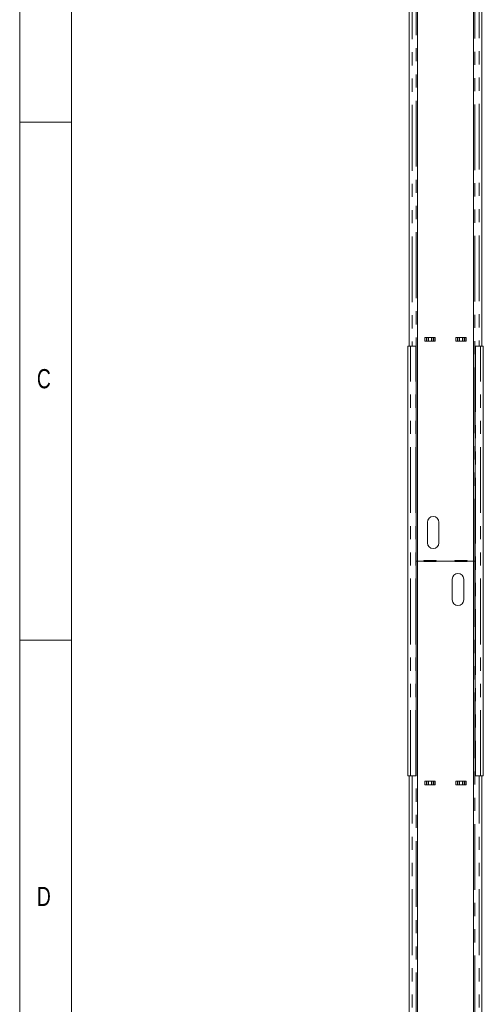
# Model space of a CAD drawing. Header units: millimetres. Extents: x 2 to 601, y 5 to 415.
# Tile 53 of 139: x 5 to 50, y 225 to 320. Entities that reach past the tile are written whole.
import ezdxf

# ---------------------------------------------------------------- set-up
doc = ezdxf.new("R2010")
doc.units = ezdxf.units.MM
doc.linetypes.add('PHANTOM', pattern=[12.7, 6.35, -1.27, 1.27, -1.27, 1.27, -1.27])
doc.styles.add('SLDTEXTSTYLE1', font='TXT', dxfattribs={"width": 0.75})

msp = doc.modelspace()

# ---------------------------------------------------------------- linework, layer by layer
at = {"color": 7, "linetype": 'Continuous', "lineweight": 0}
for p, q in [((5, 415), (5, 5)), ((10, 410), (10, 10)), ((5, 310), (10, 310)), ((10, 260), (5, 260))]:
    msp.add_line(p, q, dxfattribs=at)
at = {"color": 7, "linetype": 'Continuous', "lineweight": 15}
for p, q in [((42.6528, 337.1075), (42.6528, 288.3807)), ((43.4578, 267.6307), (43.4578, 337.036)), ((48.8778, 337.1195), (48.8778, 267.6307)), ((49.6828, 337.2161), (49.6828, 288.3807)), ((45.171, 289.2307), (44.1645, 289.2307)), ((47.1645, 289.2307), (48.171, 289.2307)), ((42.5178, 246.8807), (42.5178, 288.3807)), ((42.5178, 288.3807), (42.7928, 288.3807)), ((42.7928, 288.3807), (43.2828, 288.3807)), ((43.2828, 288.3807), (43.3128, 288.3807)), ((43.3128, 288.3807), (43.3128, 246.8807)), ((45.171, 288.8807), (44.1645, 288.8807)), ((47.1645, 288.8807), (48.171, 288.8807)), ((49.0228, 246.8807), (49.0228, 288.3807)), ((49.0228, 288.3807), (49.0528, 288.3807)), ((49.0528, 288.3807), (49.5428, 288.3807)), ((49.5428, 288.3807), (49.8178, 288.3807)), ((49.8178, 246.8807), (49.8178, 288.3807)), ((44.4178, 271.3807), (44.4178, 269.3807)), ((45.5178, 269.3807), (45.5178, 271.3807)), ((43.3278, 267.6307), (43.3128, 267.6307)), ((43.3278, 267.6307), (43.4578, 267.6307)), ((43.4578, 158.0307), (43.4578, 267.6307)), ((43.4578, 267.6307), (44.0678, 267.6307)), ((44.0678, 267.6807), (44.0678, 267.6307)), ((44.0678, 267.6807), (45.2678, 267.6807)), ((44.0678, 267.5807), (44.0678, 267.6307)), ((45.2678, 267.5807), (44.0678, 267.5807)), ((45.2678, 267.6807), (45.2678, 267.6307)), ((45.2678, 267.5807), (45.2678, 267.6307)), ((45.2678, 267.6307), (47.0678, 267.6307)), ((47.0678, 267.6807), (48.2678, 267.6807)), ((47.0678, 267.6807), (47.0678, 267.6307)), ((47.0678, 267.5807), (47.0678, 267.6307)), ((48.2678, 267.5807), (47.0678, 267.5807)), ((48.2678, 267.6807), (48.2678, 267.6307)), ((48.2678, 267.5807), (48.2678, 267.6307)), ((48.2678, 267.6307), (48.8778, 267.6307)), ((48.8778, 267.6307), (48.8778, 158.0307)), ((48.8778, 267.6307), (49.0078, 267.6307)), ((49.0228, 267.6307), (49.0078, 267.6307)), ((46.8178, 265.8807), (46.8178, 263.8807)), ((47.9178, 263.8807), (47.9178, 265.8807)), ((42.5178, 246.8807), (42.7928, 246.8807)), ((42.6528, 178.7807), (42.6528, 246.8807)), ((42.7928, 246.8807), (43.2828, 246.8807)), ((43.3128, 246.8807), (43.2828, 246.8807)), ((45.171, 246.3807), (44.1645, 246.3807)), ((47.1645, 246.3807), (48.171, 246.3807)), ((49.0528, 246.8807), (49.0228, 246.8807)), ((49.0528, 246.8807), (49.5428, 246.8807)), ((49.5428, 246.8807), (49.8178, 246.8807)), ((49.6828, 178.7807), (49.6828, 246.8807)), ((45.171, 246.0307), (44.1645, 246.0307)), ((47.1645, 246.0307), (48.171, 246.0307))]:
    msp.add_line(p, q, dxfattribs=at)
at = {"color": 7, "linetype": 'PHANTOM', "lineweight": 0}
for p, q in [((42.9278, 337.0806), (42.9278, 288.3807)), ((43.3278, 267.6307), (43.3278, 337.0461)), ((49.0078, 337.1336), (49.0078, 267.6307)), ((49.4078, 337.1806), (49.4078, 288.3807)), ((44.1645, 288.8807), (44.1645, 289.2307)), ((44.3177, 289.2307), (44.3177, 288.8807)), ((44.3657, 288.8807), (44.3657, 289.2307)), ((44.5189, 289.2307), (44.5189, 288.8807)), ((44.8167, 288.8807), (44.8167, 289.2307)), ((44.9699, 289.2307), (44.9699, 288.8807)), ((45.0178, 288.8807), (45.0178, 289.2307)), ((45.171, 289.2307), (45.171, 288.8807)), ((47.1645, 289.2307), (47.1645, 288.8807)), ((47.3177, 288.8807), (47.3177, 289.2307)), ((47.3657, 289.2307), (47.3657, 288.8807)), ((47.5189, 288.8807), (47.5189, 289.2307)), ((47.8167, 289.2307), (47.8167, 288.8807)), ((47.9699, 288.8807), (47.9699, 289.2307)), ((48.0178, 289.2307), (48.0178, 288.8807)), ((48.171, 288.8807), (48.171, 289.2307)), ((42.7928, 246.8807), (42.7928, 288.3807)), ((43.2828, 246.8807), (43.2828, 288.3807)), ((49.0528, 288.3807), (49.0528, 246.8807)), ((49.5428, 246.8807), (49.5428, 288.3807)), ((43.3278, 158.0307), (43.3278, 267.6307)), ((49.0078, 267.6307), (49.0078, 158.0307)), ((42.9278, 178.7807), (42.9278, 246.8807)), ((44.1645, 246.3807), (44.1645, 246.0307)), ((44.3177, 246.0307), (44.3177, 246.3807)), ((44.3657, 246.3807), (44.3657, 246.0307)), ((44.5189, 246.0307), (44.5189, 246.3807)), ((44.8167, 246.3807), (44.8167, 246.0307)), ((44.9699, 246.0307), (44.9699, 246.3807)), ((45.0178, 246.3807), (45.0178, 246.0307)), ((45.171, 246.0307), (45.171, 246.3807)), ((47.1645, 246.0307), (47.1645, 246.3807)), ((47.3177, 246.3807), (47.3177, 246.0307)), ((47.3657, 246.0307), (47.3657, 246.3807)), ((47.5189, 246.3807), (47.5189, 246.0307)), ((47.8167, 246.0307), (47.8167, 246.3807)), ((47.9699, 246.3807), (47.9699, 246.0307)), ((48.0178, 246.0307), (48.0178, 246.3807)), ((48.171, 246.3807), (48.171, 246.0307)), ((49.4078, 178.7807), (49.4078, 246.8807))]:
    msp.add_line(p, q, dxfattribs=at)
at = {"color": 7, "linetype": 'Continuous', "lineweight": 15}
for centre, start, end in [((44.9678, 271.3807), 0, 180), ((44.9678, 269.3807), 180, 0), ((47.3678, 265.8807), 0, 180), ((47.3678, 263.8807), 180, 360)]:
    msp.add_arc(centre, 0.55, start, end, dxfattribs=at)

# ---------------------------------------------------------------- texts
at = {"color": 7, "linetype": 'Continuous', "lineweight": 0, "char_height": 1.8521, "attachment_point": 1, "style": 'SLDTEXTSTYLE1'}
for s, insert in [('C', (6.6667, 286.168)), ('D', (6.6667, 236.168))]:
    msp.add_mtext(s, dxfattribs=dict(at, insert=insert))

doc.saveas('drawing.dxf')
